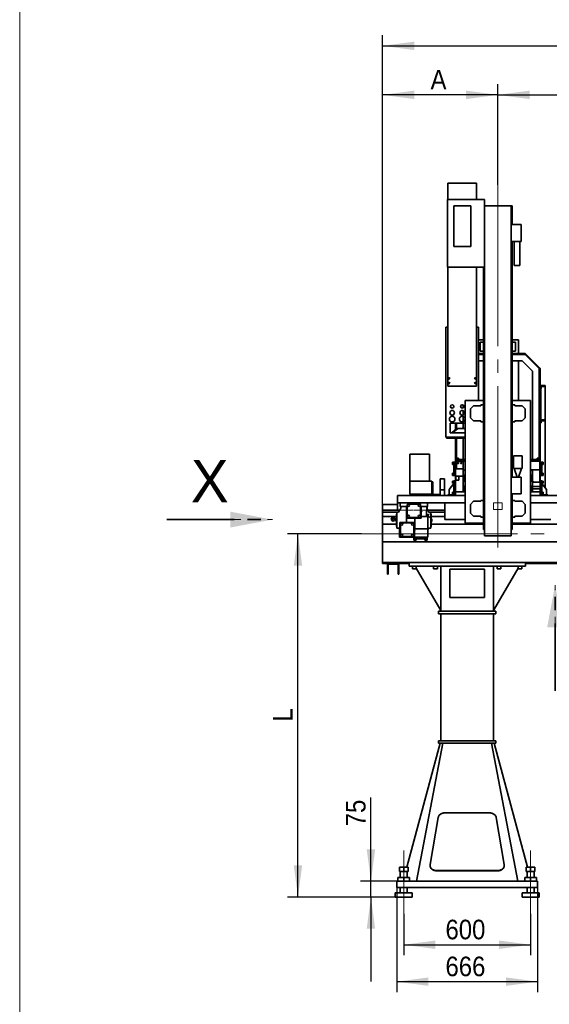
# Model space of a CAD drawing. Header units: millimetres. Extents: x 10 to 400, y 0 to 272.
# Tile 3 of 20: x 10 to 60, y 105 to 198. Entities that reach past the tile are written whole.
import ezdxf

# ---------------------------------------------------------------- set-up
doc = ezdxf.new("R2010")
doc.units = ezdxf.units.MM
for name, pattern in [('SLD-Durchgehend', [0]), ('SLD-Gestrichelt', [1.905, 1.27, -0.635]), ('SLD-Phantom', [12.7, 6.35, -1.27, 1.27, -1.27, 1.27, -1.27]), ('SLD-Punktstrich', [19.05, 15.24, -1.27, 1.27, -1.27])]:
    doc.linetypes.add(name, pattern=pattern)
doc.layers.add('KOPF', color=7, linetype='SLD-Durchgehend')
doc.styles.add('SLDTEXTSTYLE2', font='Gill Sans MT Pro Medium')
doc.styles.add('SLDTEXTSTYLE3', font='GOTHIC.TTF', dxfattribs={"width": 0.913})
doc.dimstyles.new('SLDDIMSTYLE0', dxfattribs={"dimtxt": 1.852083, "dimasz": 3, "dimexe": 0, "dimexo": 0.0625, "dimgap": 0.463021, "dimtad": 1, "dimlfac": 50, "dimrnd": 1e-09, "dimzin": 12, "dimdsep": 46, "dimtxsty": 'SLDTEXTSTYLE3', "dimsah": 1, "dimcen": 0.09, "dimadec": 0, "dimazin": 3, "dimtfac": 1, "dimtofl": 0, "dimtmove": 0, "dimatfit": 3, "dimfxl": 1, "dimfrac": 2, "dimtolj": 1, "dimtzin": 12, "dimarcsym": 0})
doc.dimstyles.new('SLDDIMSTYLE1', dxfattribs={"dimtxt": 1.852083, "dimasz": 3, "dimexe": 0, "dimexo": 0.0625, "dimgap": 0.463021, "dimtad": 1, "dimlfac": 50, "dimrnd": 1e-09, "dimzin": 12, "dimdsep": 46, "dimtxsty": 'SLDTEXTSTYLE3', "dimsah": 1, "dimcen": 0.09, "dimadec": 0, "dimazin": 3, "dimtfac": 1, "dimtmove": 0, "dimatfit": 0, "dimfxl": 1, "dimfrac": 2, "dimtolj": 1, "dimtzin": 12, "dimarcsym": 0})

# ---------------------------------------------------------------- blocks, each defined once
blk = doc.blocks.new('_D')
at = {"layer": 'KOPF', "color": 7}
for p, q in [((44.313, 152.083), (44.313, 196.445)), ((146.313, 152.083), (146.313, 196.445)), ((44.313, 195.445), (146.313, 195.445))]:
    blk.add_line(p, q, dxfattribs=at)
for points in [[(44.313, 195.445), (47.313, 195.045), (47.313, 195.845)], [(146.313, 195.445), (143.313, 195.845), (143.313, 195.045)]]:
    blk.add_solid(points, dxfattribs=at)
at = {"layer": 'KOPF', "color": 7, "insert": (84.296, 197.811), "char_height": 1.85208, "attachment_point": 1, "style": 'SLDTEXTSTYLE3'}
blk.add_mtext('Lx = A + sx + ax + B', dxfattribs=at)
blk = doc.blocks.new('_D_1')
at = {"layer": 'KOPF', "color": 7}
for p, q in [((45.653, 115.865), (45.653, 105.965)), ((58.973, 115.865), (58.973, 105.965)), ((45.653, 106.965), (58.973, 106.965))]:
    blk.add_line(p, q, dxfattribs=at)
for points in [[(45.653, 106.965), (48.653, 106.565), (48.653, 107.365)], [(58.973, 106.965), (55.973, 107.365), (55.973, 106.565)]]:
    blk.add_solid(points, dxfattribs=at)
at = {"layer": 'KOPF', "color": 7, "insert": (50.26, 109.331), "char_height": 1.8521, "attachment_point": 1, "style": 'SLDTEXTSTYLE3'}
blk.add_mtext('666', dxfattribs=at)
blk = doc.blocks.new('_D_2')
at = {"layer": 'KOPF', "color": 7}
for p, q in [((46.313, 113.365), (46.313, 109.455)), ((58.313, 113.365), (58.313, 109.455)), ((46.313, 110.455), (58.313, 110.455))]:
    blk.add_line(p, q, dxfattribs=at)
for points in [[(46.313, 110.455), (49.313, 110.055), (49.313, 110.855)], [(58.313, 110.455), (55.313, 110.855), (55.313, 110.055)]]:
    blk.add_solid(points, dxfattribs=at)
at = {"layer": 'KOPF', "color": 7, "insert": (50.26, 112.821), "char_height": 1.8521, "attachment_point": 1, "style": 'SLDTEXTSTYLE3'}
blk.add_mtext('600', dxfattribs=at)
blk = doc.blocks.new('_D_3')
at = {"layer": 'KOPF'}
for p, q in [((42.313, 149.294), (35.313, 149.294)), ((36.313, 114.965), (36.313, 149.294)), ((45.513, 114.965), (35.313, 114.965))]:
    blk.add_line(p, q, dxfattribs=at)
for points in [[(36.313, 149.294), (35.913, 146.294), (36.713, 146.294)], [(36.313, 114.965), (36.713, 117.965), (35.913, 117.965)]]:
    blk.add_solid(points, dxfattribs=at)
at = {"layer": 'KOPF', "insert": (33.947, 131.558), "char_height": 1.852, "attachment_point": 1, "rotation": 90, "style": 'SLDTEXTSTYLE3'}
blk.add_mtext('L', dxfattribs=at)
blk = doc.blocks.new('_D_4')
at = {"layer": 'KOPF'}
for p, q in [((43.213, 116.465), (43.213, 124.391)), ((45.653, 116.465), (42.213, 116.465)), ((43.213, 114.965), (43.213, 116.465)), ((45.513, 114.965), (42.213, 114.965)), ((43.213, 114.965), (43.213, 106.965))]:
    blk.add_line(p, q, dxfattribs=at)
for points in [[(43.213, 116.465), (43.613, 119.465), (42.813, 119.465)], [(43.213, 114.965), (42.813, 111.965), (43.613, 111.965)]]:
    blk.add_solid(points, dxfattribs=at)
at = {"layer": 'KOPF', "insert": (40.847, 121.654), "char_height": 1.8521, "attachment_point": 1, "rotation": 90, "style": 'SLDTEXTSTYLE3'}
blk.add_mtext('75', dxfattribs=at)
blk = doc.blocks.new('_D_5')
at = {"layer": 'KOPF'}
for p, q in [((44.313, 152.083), (44.313, 191.81)), ((55.213, 182.305), (55.213, 191.81)), ((55.213, 190.81), (44.313, 190.81))]:
    blk.add_line(p, q, dxfattribs=at)
for points in [[(44.313, 190.81), (47.313, 190.41), (47.313, 191.21)], [(55.213, 190.81), (52.213, 191.21), (52.213, 190.41)]]:
    blk.add_solid(points, dxfattribs=at)
at = {"layer": 'KOPF', "insert": (48.849, 193.176), "char_height": 1.852, "attachment_point": 1, "style": 'SLDTEXTSTYLE3'}
blk.add_mtext('A', dxfattribs=at)
blk = doc.blocks.new('_D_6')
at = {"layer": 'KOPF'}
for p, q in [((55.213, 182.305), (55.213, 191.81)), ((135.953, 164.305), (135.953, 191.81)), ((55.213, 190.81), (135.953, 190.81))]:
    blk.add_line(p, q, dxfattribs=at)
for points in [[(55.213, 190.81), (58.213, 190.41), (58.213, 191.21)], [(135.953, 190.81), (132.953, 191.21), (132.953, 190.41)]]:
    blk.add_solid(points, dxfattribs=at)
at = {"layer": 'KOPF', "insert": (78.902, 193.176), "char_height": 1.85208, "attachment_point": 1, "style": 'SLDTEXTSTYLE3'}
blk.add_mtext('Hub, course, stroke = sx + ax', dxfattribs=at)
blk = doc.blocks.new('SW_PROJECTIONARROW_0')
at = {"color": 0, "linetype": 'SLD-Gestrichelt', "lineweight": 18}
blk.add_line((23.914, 150.652), (33.914, 150.652), dxfattribs=at)
blk.add_line((23.914, 150.652), (33.914, 150.652), dxfattribs=at)
at = {"color": 0, "linetype": 'SLD-Phantom', "lineweight": 35}
blk.add_line((23.914, 150.652), (33.914, 150.652), dxfattribs=at)
at = {"color": 0, "linetype": 'SLD-Durchgehend', "lineweight": 35}
blk.add_solid([(33.914, 150.652), (29.914, 151.402), (29.914, 149.902)], dxfattribs=at)
blk.add_solid([(33.914, 150.652), (29.914, 151.402), (29.914, 149.902)], dxfattribs=at)
at = {"color": 0, "linetype": 'SLD-Durchgehend', "lineweight": 35, "insert": (26.189, 156.298), "char_height": 4, "attachment_point": 1, "style": 'SLDTEXTSTYLE2'}
blk.add_mtext('X', dxfattribs=at)
blk.add_mtext('X', dxfattribs=at)
blk = doc.blocks.new('SW_PROJECTIONARROW_2')
at = {"color": 0, "linetype": 'SLD-Gestrichelt', "lineweight": 18}
blk.add_line((60.627, 134.464), (60.627, 144.464), dxfattribs=at)
blk.add_line((60.627, 134.464), (60.627, 144.464), dxfattribs=at)
at = {"color": 0, "linetype": 'SLD-Phantom', "lineweight": 35}
blk.add_line((60.627, 134.464), (60.627, 144.464), dxfattribs=at)
at = {"color": 0, "linetype": 'SLD-Durchgehend', "lineweight": 35}
blk.add_solid([(60.627, 144.464), (59.877, 140.464), (61.377, 140.464)], dxfattribs=at)
blk.add_solid([(60.627, 144.464), (59.877, 140.464), (61.377, 140.464)], dxfattribs=at)
at = {"color": 0, "linetype": 'SLD-Durchgehend', "lineweight": 35, "insert": (66.093, 139.464), "char_height": 4, "attachment_point": 1, "style": 'SLDTEXTSTYLE2'}
blk.add_mtext('A', dxfattribs=at)
blk.add_mtext('A', dxfattribs=at)

msp = doc.modelspace()

# ---------------------------------------------------------------- linework, layer by layer
at = {"color": 7, "linetype": 'SLD-Durchgehend', "lineweight": 35}
for p, q in [((53.20267, 182.44542), (50.48267, 182.44542)), ((50.48267, 180.90522), (50.48267, 182.44542)), ((53.20267, 180.90522), (53.20267, 182.44542)), ((53.96267, 180.90522), (50.44267, 180.90522)), ((50.44267, 180.90522), (50.44267, 174.50522)), ((53.96267, 180.90522), (53.96267, 174.50522)), ((52.64267, 180.30522), (51.04267, 180.30522)), ((51.04267, 180.30522), (51.04267, 176.46522)), ((52.64267, 176.46522), (52.64267, 180.30522)), ((53.96267, 180.30502), (54.16267, 180.30502)), ((54.16267, 180.30502), (56.26267, 180.30502)), ((56.26267, 180.30502), (56.46267, 180.30502)), ((56.46267, 180.30502), (56.46267, 149.10502)), ((56.46267, 180.30482), (56.57267, 180.30482)), ((56.57267, 178.55502), (56.57267, 180.30482)), ((57.42267, 178.55502), (56.46267, 178.55502)), ((57.42267, 178.55502), (57.42267, 176.95502)), ((57.42267, 176.95502), (56.46267, 176.95502)), ((56.57267, 161.48902), (56.57267, 176.95502)), ((56.74267, 176.95502), (56.74267, 174.67502)), ((57.30267, 174.67502), (57.30267, 176.95502)), ((51.04267, 176.46522), (52.64267, 176.46522)), ((53.96267, 174.50522), (50.44267, 174.50522)), ((50.48267, 174.50522), (50.48267, 163.25502)), ((53.20267, 174.50522), (53.20267, 163.25502)), ((53.85267, 161.48902), (53.85267, 174.50522)), ((53.96267, 174.50522), (53.96267, 149.10502)), ((57.30267, 174.67502), (56.74267, 174.67502)), ((50.29267, 168.85502), (50.48267, 168.85502)), ((50.29267, 158.45502), (50.29267, 168.85502)), ((53.20267, 168.85502), (53.39267, 168.85502)), ((53.39267, 161.89902), (53.39267, 168.85502)), ((53.85267, 167.63542), (53.39267, 167.63542)), ((53.85267, 167.63502), (53.39267, 167.63502)), ((57.17267, 167.63542), (56.57267, 167.63542)), ((57.17267, 167.63502), (56.57267, 167.63502)), ((57.17267, 167.63502), (57.17267, 167.63542)), ((57.17267, 166.35502), (57.17267, 167.63502)), ((53.85267, 167.41502), (53.53267, 167.41502)), ((53.53267, 167.41502), (53.53267, 166.57502)), ((56.89267, 167.41502), (56.57267, 167.41502)), ((56.89267, 166.57502), (56.89267, 167.41502)), ((53.85267, 166.35502), (53.39267, 166.35502)), ((53.85267, 166.27502), (53.39267, 166.27502)), ((53.85267, 166.57542), (53.53267, 166.57542)), ((53.53267, 166.57502), (53.85267, 166.57502)), ((56.89267, 166.57542), (56.57267, 166.57542)), ((56.57267, 166.57502), (56.89267, 166.57502)), ((57.74969, 166.35502), (56.57267, 166.35502)), ((57.74969, 166.27502), (56.57267, 166.27502)), ((57.79812, 166.34741), (57.7736, 166.27126)), ((57.78518, 166.26648), (57.7736, 166.27126)), ((57.782, 166.27502), (57.80484, 166.25217)), ((57.82157, 166.33772), (57.78518, 166.26648)), ((57.80484, 166.25217), (57.78518, 166.26648)), ((57.82157, 166.33772), (57.79812, 166.34741)), ((57.86141, 166.30874), (57.80484, 166.25217)), ((59.09982, 164.95719), (57.80484, 166.25217)), ((57.86141, 166.30874), (57.82157, 166.33772)), ((59.15639, 165.01376), (57.86141, 166.30874)), ((53.85267, 165.65502), (53.39267, 165.65502)), ((57.52518, 165.65502), (56.57267, 165.65502)), ((57.17267, 165.65502), (57.17267, 161.89902)), ((58.50267, 164.67754), (57.52518, 165.65502)), ((59.15639, 165.01376), (59.09982, 164.95719)), ((59.11582, 164.934), (59.09982, 164.95719)), ((59.18879, 164.96678), (59.11582, 164.934)), ((59.11757, 164.92978), (59.11582, 164.934)), ((59.19233, 164.95824), (59.11757, 164.92978)), ((59.12267, 164.90204), (59.11757, 164.92978)), ((59.12267, 164.93435), (59.12267, 164.90204)), ((59.12267, 157.49591), (59.12267, 164.90204)), ((59.20267, 164.90204), (59.12267, 164.90204)), ((59.18879, 164.96678), (59.15639, 165.01376)), ((59.19233, 164.95824), (59.18879, 164.96678)), ((59.20267, 164.90204), (59.19233, 164.95824)), ((59.20267, 157.49591), (59.20267, 164.90204)), ((58.50267, 156.32502), (58.50267, 164.67754)), ((50.48267, 163.25502), (53.20267, 163.25502)), ((59.28267, 163.33891), (59.20267, 163.33891)), ((59.28267, 163.33891), (59.28267, 160.16629)), ((59.69267, 163.32686), (59.28267, 163.32686)), ((59.69267, 163.24754), (59.28267, 163.24754)), ((59.28267, 163.15617), (59.29267, 163.15617)), ((59.29267, 163.13107), (59.28267, 163.13107)), ((59.29267, 163.05175), (59.28267, 163.05175)), ((59.29267, 163.15617), (59.29267, 163.05175)), ((59.69267, 163.24754), (59.69267, 163.32686)), ((59.69267, 163.24754), (59.69267, 162.68224)), ((59.69267, 162.68224), (59.69267, 162.6251)), ((59.69267, 162.6251), (59.69267, 160.07492)), ((51.92267, 161.49474), (51.92267, 161.2153)), ((52.11267, 161.89902), (52.11267, 150.29902)), ((53.85267, 161.89902), (52.11267, 161.89902)), ((52.92267, 161.40902), (52.62667, 161.11302)), ((52.62667, 161.11302), (52.62667, 160.28502)), ((53.59667, 161.40902), (52.92267, 161.40902)), ((53.59667, 161.48902), (53.59667, 161.40902)), ((53.85667, 161.48902), (53.59667, 161.48902)), ((53.85667, 159.90902), (53.85667, 161.48902)), ((53.85667, 161.48902), (53.96267, 161.48902)), ((56.46267, 161.48902), (56.56867, 161.48902)), ((56.56867, 159.90902), (56.56867, 161.48902)), ((56.82867, 161.48902), (56.56867, 161.48902)), ((58.31267, 161.89902), (56.57267, 161.89902)), ((56.82867, 161.40902), (56.82867, 161.48902)), ((57.50267, 161.40902), (56.82867, 161.40902)), ((57.79867, 161.11302), (57.50267, 161.40902)), ((57.79867, 160.28502), (57.79867, 161.11302)), ((58.31267, 150.29902), (58.31267, 161.89902)), ((51.92267, 160.96103), (51.92267, 160.54901)), ((51.92267, 160.40766), (51.92267, 159.90238)), ((52.62667, 160.28502), (52.92267, 159.98902)), ((57.50267, 159.98902), (57.79867, 160.28502)), ((59.28267, 160.16629), (59.20267, 160.16629)), ((59.28267, 160.16629), (59.28267, 160.07492)), ((52.11267, 159.75502), (50.69267, 159.75502)), ((50.69267, 159.75502), (50.69267, 158.85502)), ((50.85742, 158.85502), (51.34732, 159.25502)), ((50.92813, 158.85502), (51.41803, 159.25502)), ((51.22267, 159.75502), (51.22267, 159.15324)), ((51.30267, 159.75502), (51.30267, 159.21856)), ((51.34732, 159.25502), (51.41803, 159.25502)), ((51.41803, 159.25502), (52.11267, 159.25502)), ((51.92267, 159.75502), (51.92267, 159.25502)), ((52.92267, 159.98902), (53.59667, 159.98902)), ((53.59667, 159.98902), (53.59667, 159.90902)), ((53.59667, 159.90902), (53.85667, 159.90902)), ((53.85267, 152.46902), (53.85267, 159.90902)), ((53.96267, 159.90902), (53.85667, 159.90902)), ((56.56867, 159.90902), (56.46267, 159.90902)), ((56.56867, 159.90902), (56.82867, 159.90902)), ((56.57267, 154.67502), (56.57267, 159.90902)), ((56.82867, 159.98902), (57.50267, 159.98902)), ((56.82867, 159.90902), (56.82867, 159.98902)), ((59.69267, 160.07492), (59.20267, 160.07492)), ((59.69267, 159.9956), (59.20267, 159.9956)), ((59.29267, 159.90423), (59.20267, 159.90423)), ((59.20267, 159.85252), (59.28267, 159.85252)), ((59.20267, 159.79981), (59.29267, 159.79981)), ((59.28267, 159.90423), (59.28267, 159.85252)), ((59.28267, 159.87913), (59.29267, 159.87913)), ((59.29267, 159.79981), (59.29267, 159.90423)), ((59.69267, 159.9956), (59.69267, 160.07492)), ((59.69267, 159.71637), (59.69267, 159.9956)), ((59.69267, 159.65922), (59.69267, 159.71637)), ((59.69267, 157.56441), (59.69267, 159.65922)), ((50.29267, 158.45502), (52.11267, 158.45502)), ((50.34267, 158.35502), (50.34267, 158.45502)), ((50.34267, 158.35502), (52.11267, 158.35502)), ((50.69267, 158.85502), (52.11267, 158.85502)), ((51.22267, 158.35502), (51.22267, 157.49591)), ((51.30267, 158.35502), (51.30267, 157.49591)), ((51.92267, 158.35502), (51.92267, 156.32502)), ((51.30267, 157.49591), (51.22267, 157.49591)), ((51.22267, 156.14502), (51.22267, 157.49591)), ((51.30267, 156.32502), (51.30267, 157.49591)), ((59.20267, 157.49591), (59.12267, 157.49591)), ((59.12267, 157.49591), (59.12267, 156.32502)), ((59.20267, 157.49591), (59.20267, 156.14502)), ((59.69267, 157.54422), (59.69267, 157.56441)), ((59.69267, 153.64061), (59.69267, 157.54422)), ((46.89867, 156.82502), (46.89867, 154.27502)), ((46.89867, 156.82502), (47.81867, 156.82502)), ((47.81867, 156.82502), (48.73867, 156.82502)), ((48.73867, 154.27502), (48.73867, 156.82502)), ((51.30467, 156.44502), (51.30467, 156.32502)), ((51.30467, 156.44502), (51.50467, 156.44502)), ((51.50467, 156.32502), (51.50467, 156.44502)), ((56.70267, 156.67502), (56.70267, 155.47502)), ((57.50267, 156.67502), (56.70267, 156.67502)), ((57.50267, 155.47502), (57.50267, 156.67502)), ((58.92067, 156.44502), (58.92067, 156.32502)), ((58.92067, 156.44502), (59.12067, 156.44502)), ((59.12067, 156.32502), (59.12067, 156.44502)), ((51.05467, 156.07502), (50.93467, 156.07502)), ((50.93467, 155.87502), (50.93467, 156.07502)), ((50.93467, 155.87502), (51.05467, 155.87502)), ((51.05467, 156.09502), (51.21467, 156.09502)), ((51.05467, 155.99502), (51.05467, 156.09502)), ((51.05467, 154.91502), (51.05467, 155.99502)), ((51.21467, 156.14502), (51.21467, 154.76502)), ((51.21467, 156.14502), (51.31467, 156.14502)), ((51.24467, 156.14502), (51.24467, 156.16502)), ((51.92467, 156.16502), (51.24467, 156.16502)), ((51.28467, 156.32502), (51.28467, 156.16502)), ((51.28467, 156.32502), (51.38467, 156.32502)), ((51.92467, 156.14502), (51.31467, 156.14502)), ((51.31467, 156.14502), (51.31467, 155.45502)), ((51.38467, 156.32502), (52.11267, 156.32502)), ((52.11267, 156.17502), (51.92467, 156.17502)), ((51.92467, 156.17502), (51.92467, 156.14502)), ((51.92467, 155.45502), (51.92467, 156.14502)), ((56.70267, 155.47502), (57.50267, 155.47502)), ((56.75267, 155.47502), (57.04384, 154.67502)), ((57.16149, 154.67502), (57.45267, 155.47502)), ((58.31267, 156.32502), (59.04067, 156.32502)), ((59.18067, 156.16502), (58.31267, 156.16502)), ((59.04067, 156.32502), (59.14067, 156.32502)), ((59.14067, 156.32502), (59.14067, 156.16502)), ((59.18067, 155.36502), (59.18067, 156.16502)), ((59.21067, 156.14502), (59.18067, 156.14502)), ((59.21067, 155.55589), (59.18067, 155.55589)), ((59.21067, 155.55589), (59.21067, 156.14502)), ((59.37067, 156.09502), (59.21067, 156.09502)), ((59.21067, 155.35415), (59.21067, 155.55589)), ((59.37067, 156.09502), (59.37067, 155.99502)), ((59.49067, 156.07502), (59.37067, 156.07502)), ((59.37067, 155.99502), (59.37067, 154.91502)), ((59.37067, 155.87502), (59.49067, 155.87502)), ((59.49067, 156.07502), (59.49067, 155.97502)), ((59.49067, 155.97502), (59.49067, 155.87502)), ((51.05467, 155.03502), (50.93467, 155.03502)), ((50.93467, 154.83502), (50.93467, 155.03502)), ((50.93467, 154.83502), (51.05467, 154.83502)), ((51.05467, 154.81502), (51.05467, 154.91502)), ((51.05467, 154.81502), (51.21467, 154.81502)), ((51.21467, 154.76502), (51.92467, 154.76502)), ((51.22267, 154.36502), (51.22267, 154.76502)), ((51.24467, 154.76502), (51.24467, 154.36502)), ((51.31467, 155.45502), (51.92467, 155.45502)), ((51.52467, 154.76502), (51.52467, 154.36502)), ((51.92467, 155.45502), (51.92467, 155.31921)), ((51.92467, 155.31921), (51.92467, 153.81083)), ((52.11267, 155.31265), (51.92467, 155.31921)), ((57.42267, 154.67502), (56.46267, 154.67502)), ((57.42267, 154.67502), (57.42267, 153.07502)), ((58.50067, 155.36502), (58.31267, 155.36502)), ((58.50067, 155.31921), (58.31267, 155.31265)), ((58.50067, 155.31921), (58.50067, 155.36502)), ((59.18067, 155.36502), (58.50067, 155.36502)), ((58.50067, 154.2873), (58.50067, 155.31921)), ((59.18067, 154.36502), (59.18067, 155.36502)), ((59.21067, 155.35415), (59.18067, 155.35415)), ((59.21067, 154.76502), (59.18067, 154.76502)), ((59.20267, 154.76502), (59.20267, 154.36502)), ((59.21067, 154.76502), (59.21067, 155.35415)), ((59.37067, 154.81502), (59.21067, 154.81502)), ((59.49067, 155.03502), (59.37067, 155.03502)), ((59.37067, 154.91502), (59.37067, 154.81502)), ((59.37067, 154.83502), (59.49067, 154.83502)), ((59.49067, 155.03502), (59.49067, 154.93502)), ((59.49067, 154.93502), (59.49067, 154.83502)), ((46.87467, 154.27502), (46.87467, 153.04902)), ((46.87467, 154.27502), (48.97467, 154.27502)), ((48.97467, 154.27502), (48.97467, 154.21502)), ((48.97467, 154.21502), (49.07467, 154.21502)), ((48.97467, 154.21502), (48.97467, 152.91502)), ((49.07467, 154.21502), (49.07467, 153.01502)), ((49.75667, 154.49502), (50.15667, 154.49502)), ((49.75667, 153.45579), (49.75667, 154.49502)), ((50.15667, 154.49502), (50.15667, 153.45579)), ((50.62267, 153.49502), (51.05467, 154.06678)), ((51.05467, 154.29502), (50.93467, 154.29502)), ((50.93467, 154.09502), (50.93467, 154.29502)), ((50.93467, 154.09502), (51.05467, 154.09502)), ((51.05467, 154.21502), (51.05467, 154.31502)), ((51.05467, 154.31502), (51.21467, 154.31502)), ((51.05467, 153.13502), (51.05467, 154.21502)), ((51.21467, 154.36502), (51.52467, 154.36502)), ((51.21467, 154.36502), (51.21467, 153.27502)), ((51.92467, 153.81083), (52.11267, 153.81739)), ((51.92467, 153.81083), (51.92467, 153.54502)), ((52.08467, 153.81642), (52.08467, 153.54502)), ((58.31267, 153.81739), (58.48067, 153.81153)), ((58.34067, 153.54502), (58.34067, 153.81642)), ((58.48067, 154.2873), (58.50067, 154.2873)), ((58.48067, 153.81153), (58.48067, 154.2873)), ((58.48067, 153.81153), (58.48067, 153.54502)), ((58.50067, 154.20991), (58.50067, 154.2873)), ((58.50067, 154.20959), (58.50067, 154.20991)), ((58.63722, 154.20502), (58.50067, 154.20502)), ((58.50067, 154.06502), (58.50067, 154.20502)), ((58.50067, 153.61502), (58.50067, 154.06502)), ((59.21067, 153.77589), (58.50067, 153.77589)), ((58.50067, 153.49404), (58.50067, 153.61502)), ((59.17802, 154.20502), (58.63722, 154.20502)), ((59.17802, 154.36502), (59.17802, 154.20502)), ((59.21067, 154.36502), (59.17802, 154.36502)), ((59.21067, 153.77589), (59.21067, 154.36502)), ((59.37067, 154.31502), (59.21067, 154.31502)), ((59.21067, 153.57415), (59.21067, 153.77589)), ((59.37067, 154.31502), (59.37067, 154.21502)), ((59.49067, 154.29502), (59.37067, 154.29502)), ((59.37067, 154.21502), (59.37067, 153.13502)), ((59.37067, 154.09502), (59.49067, 154.09502)), ((59.37067, 154.06678), (59.80267, 153.49502)), ((59.49067, 154.29502), (59.49067, 154.19502)), ((59.49067, 154.19502), (59.49067, 154.09502)), ((45.71267, 152.23502), (45.71267, 152.91502)), ((45.71267, 152.91502), (52.11267, 152.91502)), ((46.87467, 153.04902), (48.97467, 153.04902)), ((49.07467, 153.01502), (49.66267, 153.01502)), ((49.66267, 153.01502), (49.66267, 152.91502)), ((49.75667, 153.45579), (49.75667, 152.91502)), ((50.15667, 153.45579), (49.75667, 153.45579)), ((50.15667, 153.45579), (50.15667, 152.91502)), ((50.48267, 152.99502), (51.14467, 152.99502)), ((50.48267, 152.99502), (50.48267, 152.91502)), ((50.62267, 152.99502), (50.62267, 153.49502)), ((51.05467, 153.25502), (50.93467, 153.25502)), ((50.93467, 153.05502), (50.93467, 153.25502)), ((50.93467, 153.05502), (51.05467, 153.05502)), ((51.05467, 153.03502), (51.05467, 153.13502)), ((51.05467, 153.03502), (51.21467, 153.03502)), ((51.21467, 153.27502), (51.21467, 152.91502)), ((51.21467, 153.27502), (52.11267, 153.27502)), ((51.92467, 153.54502), (51.92467, 153.29502)), ((51.92467, 153.29502), (51.92467, 153.27502)), ((52.08467, 153.54502), (52.08467, 153.29502)), ((52.08467, 153.29502), (52.08467, 153.27502)), ((57.42267, 153.07502), (56.46267, 153.07502)), ((56.57267, 152.46902), (56.57267, 153.07502)), ((59.21067, 153.27502), (58.31267, 153.27502)), ((58.31267, 152.91502), (64.71267, 152.91502)), ((58.34067, 153.29502), (58.34067, 153.54502)), ((58.34067, 153.27502), (58.34067, 153.29502)), ((58.48067, 153.54502), (58.48067, 153.49404)), ((58.48067, 153.49404), (58.50067, 153.49404)), ((59.21067, 153.57415), (58.50067, 153.57415)), ((58.50067, 153.29502), (58.50067, 153.49404)), ((58.50067, 153.27502), (58.50067, 153.29502)), ((59.21067, 153.27502), (59.21067, 153.57415)), ((59.21067, 152.91502), (59.21067, 153.27502)), ((59.37067, 153.03502), (59.21067, 153.03502)), ((59.28067, 152.99502), (59.94267, 152.99502)), ((59.49067, 153.25502), (59.37067, 153.25502)), ((59.37067, 153.13502), (59.37067, 153.03502)), ((59.37067, 153.05502), (59.49067, 153.05502)), ((59.49067, 153.25502), (59.49067, 153.15502)), ((59.49067, 153.15502), (59.49067, 153.05502)), ((59.80267, 153.49502), (59.80267, 152.99502)), ((59.94267, 152.91502), (59.94267, 152.99502)), ((44.31267, 152.08302), (44.31267, 151.53502)), ((45.73267, 152.08302), (44.31267, 152.08302)), ((45.71267, 152.23502), (52.11267, 152.23502)), ((45.73267, 152.23502), (45.73267, 151.53502)), ((45.97267, 151.87502), (45.97267, 152.23502)), ((46.58267, 151.87502), (45.97267, 151.87502)), ((46.05267, 151.85502), (46.05267, 151.87502)), ((46.58267, 150.78502), (46.58267, 151.87502)), ((46.63267, 152.01502), (46.63267, 150.93502)), ((47.81267, 152.11502), (46.73267, 152.11502)), ((47.91267, 150.93502), (47.91267, 152.01502)), ((48.57267, 151.87502), (47.96267, 151.87502)), ((47.96267, 151.87502), (47.96267, 151.57589)), ((48.49267, 151.87502), (48.49267, 151.85502)), ((48.53267, 151.87502), (48.53267, 151.65906)), ((48.57267, 152.23502), (48.57267, 151.87502)), ((50.21267, 152.23002), (48.57267, 152.23002)), ((49.41267, 152.23002), (49.41267, 152.23502)), ((50.21267, 150.65502), (50.21267, 152.23502)), ((52.92267, 152.38902), (52.62667, 152.09302)), ((52.62667, 152.09302), (52.62667, 151.26502)), ((53.59667, 152.38902), (52.92267, 152.38902)), ((53.59667, 152.46902), (53.59667, 152.38902)), ((53.85667, 152.46902), (53.59667, 152.46902)), ((53.85667, 150.88902), (53.85667, 152.46902)), ((53.85667, 152.46902), (53.96267, 152.46902)), ((56.46267, 152.46902), (56.56867, 152.46902)), ((56.56867, 150.88902), (56.56867, 152.46902)), ((56.82867, 152.46902), (56.56867, 152.46902)), ((56.82867, 152.38902), (56.82867, 152.46902)), ((57.50267, 152.38902), (56.82867, 152.38902)), ((57.79867, 152.09302), (57.50267, 152.38902)), ((57.79867, 151.26502), (57.79867, 152.09302)), ((58.31267, 152.23502), (64.71267, 152.23502)), ((45.73267, 151.53502), (44.31267, 151.53502)), ((44.31267, 151.53502), (44.31267, 151.33994)), ((45.83264, 151.33994), (44.31267, 151.33994)), ((44.31267, 150.95502), (44.31267, 151.33994)), ((44.31267, 150.95502), (44.31267, 150.21502)), ((45.64267, 150.95502), (44.31267, 150.95502)), ((45.67267, 151.16502), (45.64267, 151.16502)), ((45.64267, 151.16502), (45.64267, 150.00502)), ((45.67267, 149.83083), (45.67267, 151.33921)), ((45.83222, 151.33921), (45.67267, 151.33921)), ((45.73267, 151.53502), (45.94527, 151.53502)), ((45.83222, 151.33921), (45.98568, 151.60502)), ((46.73267, 150.83502), (47.81267, 150.83502)), ((47.96267, 151.37415), (47.96267, 150.78502)), ((47.96267, 150.94502), (48.56882, 150.94502)), ((48.47267, 151.53502), (48.47267, 151.08502)), ((48.71352, 151.33851), (48.55966, 151.60502)), ((48.58267, 149.78502), (48.58267, 150.94045)), ((48.58384, 150.94013), (48.87267, 150.86274)), ((48.59718, 151.54002), (50.21267, 151.54002)), ((50.21267, 151.53502), (48.60007, 151.53502)), ((50.21267, 151.33994), (48.7127, 151.33994)), ((48.71352, 151.33851), (48.87267, 151.33851)), ((48.87267, 151.33851), (48.87267, 150.86274)), ((48.90267, 151.16502), (48.87267, 151.16502)), ((48.87267, 150.86274), (48.87267, 149.83083)), ((48.90267, 151.16502), (48.90267, 150.00502)), ((50.21267, 150.95502), (48.90267, 150.95502)), ((52.62667, 151.26502), (52.92267, 150.96902)), ((52.92267, 150.96902), (53.59667, 150.96902)), ((53.59667, 150.96902), (53.59667, 150.88902)), ((53.59667, 150.88902), (53.85667, 150.88902)), ((53.85267, 149.70502), (53.85267, 150.88902)), ((53.96267, 150.88902), (53.85667, 150.88902)), ((56.56867, 150.88902), (56.46267, 150.88902)), ((56.56867, 150.88902), (56.82867, 150.88902)), ((56.57267, 149.70502), (56.57267, 150.88902)), ((56.82867, 150.96902), (57.50267, 150.96902)), ((56.82867, 150.88902), (56.82867, 150.96902)), ((57.50267, 150.96902), (57.79867, 151.26502)), ((44.31267, 148.53502), (44.31267, 150.21502)), ((45.64267, 150.21502), (44.31267, 150.21502)), ((45.64267, 150.74502), (45.58467, 150.70052)), ((45.58467, 150.70052), (45.58467, 150.46953)), ((45.58467, 150.46953), (45.64267, 150.42502)), ((45.64267, 150.00502), (45.67267, 150.00502)), ((45.95267, 149.00502), (45.95267, 150.38502)), ((45.95267, 150.38502), (47.33267, 150.38502)), ((46.00267, 150.23502), (46.00267, 149.15502)), ((47.18267, 150.33502), (46.10267, 150.33502)), ((47.96267, 150.78502), (46.58267, 150.78502)), ((46.58267, 150.38502), (46.58267, 150.78502)), ((47.28267, 149.15502), (47.28267, 150.23502)), ((47.33267, 150.38502), (47.33267, 149.79589)), ((47.35276, 149.78502), (47.35276, 150.78502)), ((48.87267, 150.00502), (48.90267, 150.00502)), ((48.96067, 150.70052), (48.90267, 150.74502)), ((48.90267, 150.42502), (48.96067, 150.46953)), ((53.85267, 150.21502), (48.90267, 150.21502)), ((48.96067, 150.70052), (48.96067, 150.46953)), ((52.11267, 150.65502), (50.21267, 150.65502)), ((52.11267, 150.29902), (53.85267, 150.29902)), ((56.57267, 150.29902), (58.31267, 150.29902)), ((61.52267, 150.21502), (56.57267, 150.21502)), ((60.21267, 150.65502), (58.31267, 150.65502)), ((45.93559, 149.83083), (45.67267, 149.83083)), ((45.91267, 149.00502), (45.91267, 149.69502)), ((45.91267, 149.69502), (45.95267, 149.69502)), ((45.91267, 149.00502), (45.95267, 149.00502)), ((47.33267, 149.00502), (45.95267, 149.00502)), ((46.10267, 149.05502), (47.18267, 149.05502)), ((47.18267, 149.00502), (47.18267, 148.98502)), ((47.18267, 148.98502), (48.60267, 148.98502)), ((47.26267, 148.82502), (47.26267, 148.98502)), ((47.33267, 149.59415), (47.33267, 149.00502)), ((47.34704, 149.78502), (47.90267, 149.78502)), ((47.90267, 149.78502), (48.60267, 149.78502)), ((48.54267, 148.82502), (48.54267, 148.98502)), ((48.60267, 149.78502), (48.60267, 148.98502)), ((48.68267, 149.78502), (48.60267, 149.78502)), ((48.68267, 149.83083), (48.68267, 149.78502)), ((48.68267, 149.83083), (48.87267, 149.83083)), ((53.96267, 149.70502), (53.85267, 149.70502)), ((53.96267, 149.10502), (54.16267, 149.10502)), ((54.16267, 149.10502), (56.26267, 149.10502)), ((56.26267, 149.10502), (56.46267, 149.10502)), ((56.46267, 149.70502), (56.57267, 149.70502)), ((134.59267, 148.53502), (44.31267, 148.53502)), ((44.31267, 148.53502), (44.31267, 146.89502)), ((47.36267, 148.82502), (47.26267, 148.82502)), ((47.28267, 148.82502), (47.28267, 148.70502)), ((47.38267, 148.70502), (47.28267, 148.70502)), ((48.44267, 148.82502), (47.36267, 148.82502)), ((47.48267, 148.70502), (47.38267, 148.70502)), ((47.48267, 148.70502), (47.48267, 148.82502)), ((48.32267, 148.82502), (48.32267, 148.70502)), ((48.42267, 148.70502), (48.32267, 148.70502)), ((48.52267, 148.70502), (48.42267, 148.70502)), ((48.54267, 148.82502), (48.44267, 148.82502)), ((48.52267, 148.70502), (48.52267, 148.82502)), ((44.31267, 146.89502), (44.31267, 146.58502)), ((46.81267, 146.58502), (44.31267, 146.58502)), ((44.31267, 146.53502), (44.31267, 146.58502)), ((44.76267, 146.53502), (44.31267, 146.53502)), ((44.31267, 146.50502), (44.31267, 146.53502)), ((44.76267, 146.50502), (44.31267, 146.50502)), ((44.76267, 146.58502), (44.76267, 146.34702)), ((44.76267, 145.50502), (44.76267, 146.34702)), ((44.84267, 146.58502), (44.84267, 146.48442)), ((45.78267, 146.53502), (44.84267, 146.53502)), ((44.92067, 146.50502), (44.84267, 146.50502)), ((44.84267, 146.34702), (44.84267, 145.50502)), ((44.92067, 146.50502), (45.70467, 146.50502)), ((45.70467, 146.42502), (44.92067, 146.42502)), ((45.78267, 146.50502), (45.70467, 146.50502)), ((45.78267, 146.58502), (45.78267, 146.48442)), ((45.78267, 145.50502), (45.78267, 146.34702)), ((45.86267, 146.58502), (45.86267, 146.34702)), ((46.81267, 146.53502), (45.86267, 146.53502)), ((46.81267, 146.50502), (45.86267, 146.50502)), ((45.86267, 146.34702), (45.86267, 145.50502)), ((46.81267, 146.58502), (57.81267, 146.58502)), ((46.81267, 146.24502), (46.81267, 146.58502)), ((46.81267, 146.24502), (49.81267, 146.24502)), ((47.13267, 146.24502), (47.13267, 146.00502)), ((47.49267, 146.00502), (47.49267, 146.24502)), ((49.13267, 146.24502), (49.13267, 146.00502)), ((49.49267, 146.00502), (49.49267, 146.24502)), ((49.81267, 146.24502), (49.81267, 141.98502)), ((49.81267, 146.24502), (54.81267, 146.24502)), ((54.81267, 146.24502), (54.81267, 141.98502)), ((54.81267, 146.24502), (57.81267, 146.24502)), ((55.13267, 146.24502), (55.13267, 146.00502)), ((55.49267, 146.00502), (55.49267, 146.24502)), ((57.13267, 146.24502), (57.13267, 146.00502)), ((57.49267, 146.00502), (57.49267, 146.24502)), ((88.81267, 146.58502), (57.81267, 146.58502)), ((57.81267, 146.24502), (57.81267, 146.58502)), ((74.76267, 146.53502), (57.81267, 146.53502)), ((74.76267, 146.50502), (57.81267, 146.50502)), ((44.84267, 145.50502), (44.76267, 145.50502)), ((45.86267, 145.50502), (45.78267, 145.50502)), ((47.49267, 146.00502), (47.13267, 146.00502)), ((47.49267, 146.06338), (49.81267, 142.04502)), ((49.49267, 146.00502), (49.13267, 146.00502)), ((50.66267, 145.97502), (53.96267, 145.97502)), ((50.66267, 143.27502), (50.66267, 145.97502)), ((53.96267, 145.97502), (53.96267, 143.27502)), ((54.81267, 142.04502), (57.13267, 146.06338)), ((55.49267, 146.00502), (55.13267, 146.00502)), ((57.49267, 146.00502), (57.13267, 146.00502)), ((53.96267, 143.27502), (50.66267, 143.27502)), ((49.61267, 141.98502), (49.61267, 141.74502)), ((49.61267, 141.98502), (55.01267, 141.98502)), ((49.61267, 141.74502), (55.01267, 141.74502)), ((49.81267, 141.74502), (49.81267, 129.74502)), ((54.81267, 141.74502), (54.81267, 129.74502)), ((55.01267, 141.98502), (55.01267, 141.74502)), ((49.75267, 129.50502), (46.61233, 117.80502)), ((50.00267, 129.50502), (47.51267, 116.46502)), ((49.61267, 129.74502), (49.61267, 129.50502)), ((49.61267, 129.74502), (55.01267, 129.74502)), ((49.61267, 129.50502), (55.01267, 129.50502)), ((54.62267, 129.50502), (57.11267, 116.46502)), ((54.87267, 129.50502), (58.01301, 117.80502)), ((55.01267, 129.74502), (55.01267, 129.50502)), ((54.4579, 122.91717), (50.16743, 122.91717)), ((49.57327, 122.49361), (48.80873, 118.03249)), ((55.81661, 118.03249), (55.05207, 122.49361)), ((45.90267, 117.80502), (45.90267, 117.36502)), ((45.90267, 117.80502), (46.31267, 117.80502)), ((45.90267, 117.36502), (46.31267, 117.36502)), ((45.97267, 117.36502), (45.97267, 116.82502)), ((46.31267, 117.80502), (46.31267, 117.36502)), ((46.31267, 117.80502), (46.72267, 117.80502)), ((46.31267, 117.36502), (46.72267, 117.36502)), ((46.65267, 116.82502), (46.65267, 117.36502)), ((46.72267, 117.80502), (46.72267, 117.36502)), ((48.80289, 117.96402), (48.80289, 117.94112)), ((49.40289, 117.47198), (55.22245, 117.47198)), ((49.40289, 117.44909), (55.22245, 117.44909)), ((55.82245, 117.94112), (55.82245, 117.96402)), ((57.90267, 117.80502), (57.90267, 117.36502)), ((57.90267, 117.80502), (58.31267, 117.80502)), ((57.90267, 117.36502), (58.31267, 117.36502)), ((57.97267, 117.36502), (57.97267, 116.82502)), ((58.31267, 117.80502), (58.31267, 117.36502)), ((58.31267, 117.80502), (58.72267, 117.80502)), ((58.31267, 117.36502), (58.72267, 117.36502)), ((58.65267, 116.82502), (58.65267, 117.36502)), ((58.72267, 117.80502), (58.72267, 117.36502)), ((45.65267, 116.46502), (58.97267, 116.46502)), ((45.65267, 116.46502), (45.65267, 115.86502)), ((45.76267, 116.82502), (45.76267, 116.46502)), ((45.76267, 116.82502), (46.31267, 116.82502)), ((46.31267, 116.82502), (46.31267, 116.46502)), ((46.31267, 116.82502), (46.86267, 116.82502)), ((46.86267, 116.82502), (46.86267, 116.46502)), ((57.76267, 116.82502), (57.76267, 116.46502)), ((57.76267, 116.82502), (58.31267, 116.82502)), ((58.31267, 116.82502), (58.31267, 116.46502)), ((58.31267, 116.82502), (58.86267, 116.82502)), ((58.86267, 116.82502), (58.86267, 116.46502)), ((58.97267, 116.46502), (58.97267, 115.86502)), ((45.65267, 115.86502), (58.97267, 115.86502)), ((45.97267, 115.86502), (45.97267, 115.36502)), ((46.65267, 115.36502), (46.65267, 115.86502)), ((57.97267, 115.86502), (57.97267, 115.36502)), ((58.65267, 115.36502), (58.65267, 115.86502)), ((45.51267, 115.36502), (45.51267, 114.96502)), ((47.11267, 115.36502), (45.51267, 115.36502)), ((45.51267, 114.96502), (46.31267, 114.96502)), ((46.31267, 114.96502), (47.11267, 114.96502)), ((47.11267, 114.96502), (47.11267, 115.36502)), ((57.51267, 115.36502), (57.51267, 114.96502)), ((59.11267, 115.36502), (57.51267, 115.36502)), ((57.51267, 114.96502), (58.31267, 114.96502)), ((58.31267, 114.96502), (59.11267, 114.96502)), ((59.11267, 114.96502), (59.11267, 115.36502))]:
    msp.add_line(p, q, dxfattribs=at)
at = {"color": 7, "linetype": 'SLD-Gestrichelt', "lineweight": 18}
for p, q in [((45.73267, 152.23502), (48.53267, 152.23502)), ((45.73267, 152.23502), (45.73267, 151.53502)), ((48.53267, 152.23502), (48.53267, 151.87502)), ((48.53267, 152.23502), (48.53267, 151.53502)), ((48.53267, 152.23002), (48.53267, 151.54002)), ((54.81267, 151.61502), (54.81267, 152.23502)), ((55.61267, 152.23502), (54.81267, 152.23502)), ((55.61267, 151.61502), (55.61267, 152.23502)), ((48.53267, 151.53502), (45.73267, 151.53502)), ((45.94527, 151.53502), (48.53267, 151.53502)), ((48.53267, 151.65906), (48.53267, 151.53502)), ((55.61267, 151.61502), (54.81267, 151.61502))]:
    msp.add_line(p, q, dxfattribs=at)
at = {"color": 7, "linetype": 'SLD-Durchgehend', "lineweight": 35, "flags": 128}
for points in [[(50.16743, 122.91717), (50.10151, 122.91419), (50.03639, 122.90529), (49.97285, 122.89058), (49.91167, 122.87023), (49.85359, 122.84449), (49.79931, 122.81367), (49.74948, 122.77815), (49.70471, 122.73836), (49.66555, 122.69477), (49.63246, 122.64792), (49.60585, 122.59838), (49.58604, 122.54673), (49.57327, 122.49361)], [(55.05207, 122.49361), (55.03929, 122.54673), (55.01948, 122.59838), (54.99287, 122.64792), (54.95979, 122.69477), (54.92062, 122.73836), (54.87586, 122.77815), (54.82603, 122.81367), (54.77175, 122.84449), (54.71366, 122.87023), (54.65248, 122.89058), (54.58895, 122.90529), (54.52383, 122.91419), (54.4579, 122.91717)], [(48.80289, 117.94112), (48.80523, 117.89767), (48.81514, 117.84219), (48.83269, 117.78799), (48.85764, 117.73578), (48.88967, 117.68624), (48.92837, 117.64001), (48.97323, 117.59769), (49.02367, 117.55982), (49.07904, 117.52692), (49.13861, 117.49939), (49.20162, 117.4776), (49.26724, 117.46183), (49.33462, 117.45229), (49.40289, 117.44909)], [(48.80873, 118.03249), (48.80309, 117.97661), (48.80523, 117.92056), (48.81514, 117.86508), (48.83269, 117.81088), (48.85764, 117.75867), (48.88967, 117.70913), (48.92837, 117.6629), (48.97323, 117.62058), (49.02367, 117.58272), (49.07904, 117.54981), (49.13861, 117.52228), (49.20162, 117.50049), (49.26724, 117.48472), (49.33462, 117.47518), (49.40289, 117.47198)], [(55.22245, 117.47198), (55.29072, 117.47518), (55.3581, 117.48472), (55.42372, 117.50049), (55.48672, 117.52228), (55.5463, 117.54981), (55.60166, 117.58272), (55.65211, 117.62058), (55.69697, 117.6629), (55.73567, 117.70913), (55.7677, 117.75867), (55.79265, 117.81088), (55.81019, 117.86508), (55.8201, 117.92056), (55.82225, 117.97661), (55.81661, 118.03249)], [(55.22245, 117.44909), (55.29072, 117.45229), (55.3581, 117.46183), (55.42372, 117.4776), (55.48672, 117.49939), (55.5463, 117.52692), (55.60166, 117.55982), (55.65211, 117.59769), (55.69697, 117.64001), (55.73567, 117.68624), (55.7677, 117.73578), (55.79265, 117.78799), (55.81019, 117.84219), (55.8201, 117.89767), (55.82245, 117.94112)]]:
    msp.add_lwpolyline(points, dxfattribs=at)
at = {"color": 7, "linetype": 'SLD-Durchgehend', "lineweight": 35}
for centre, radius in [((50.60267, 164.00502), 0.065), ((53.08267, 164.00502), 0.065), ((50.60267, 163.55502), 0.065), ((53.08267, 163.55502), 0.065), ((50.89267, 161.35502), 0.161), ((51.84267, 161.35502), 0.161), ((50.89267, 160.15502), 0.265), ((50.89267, 160.75502), 0.221), ((51.84267, 160.15502), 0.265), ((51.84267, 160.75502), 0.221), ((51.45467, 155.97502), 0.042), ((51.75467, 155.97502), 0.042), ((46.75267, 151.99502), 0.1), ((47.79267, 151.99502), 0.1), ((45.31267, 150.69502), 0.18), ((46.75267, 150.95502), 0.1), ((47.79267, 150.95502), 0.1), ((48.62267, 151.08502), 0.05), ((45.31267, 150.69502), 0.11), ((45.31267, 150.69502), 0.093), ((46.12267, 150.21502), 0.1), ((47.16267, 150.21502), 0.1), ((46.12267, 149.17502), 0.1), ((47.16267, 149.17502), 0.1)]:
    msp.add_circle(centre, radius, dxfattribs=at)
for centre, radius, start, end in [((57.74969, 166.19702), 0.158, 72.148265, 90), ((57.74969, 166.19702), 0.078, 72.148265, 90), ((52.60467, 154.56502), 0.61, 143.7609287, 216.2390713), ((52.60467, 154.56502), 0.58, 148.0246349, 211.9753651), ((52.24467, 154.56502), 0.16, 145.5884913, 180), ((52.24467, 154.56502), 0.16, 180, 214.4115087), ((57.82067, 154.56502), 0.61, 323.7609287, 36.2390713), ((57.82067, 154.56502), 0.58, 328.0246349, 31.9753651), ((58.18067, 154.56502), 0.16, 325.5884913, 34.4115087), ((51.14467, 153.07302), 0.078, 270, 330.8446346), ((51.14467, 153.07302), 0.158, 270, 296.2978771), ((59.28067, 153.07302), 0.158, 243.7021229, 270), ((59.28067, 153.07302), 0.078, 209.1553654, 270), ((45.55267, 151.85502), 0.5, 330, 0), ((46.73267, 152.01502), 0.1, 90, 180), ((47.81267, 152.01502), 0.1, 360, 90), ((48.99267, 151.85502), 0.5, 180, 203.456105), ((46.73267, 150.93502), 0.1, 180, 270), ((47.81267, 150.93502), 0.1, 270, 0), ((47.89767, 151.47502), 0.12, 302.7971683, 57.2028317), ((48.62267, 151.53502), 0.15, 126.2434632, 180), ((48.62267, 151.08502), 0.15, 180, 248.9605302), ((48.99267, 151.85502), 0.5, 203.456105, 210), ((48.62267, 151.08502), 0.15, 254.53399, 255), ((46.10267, 150.23502), 0.1, 90, 180), ((47.18267, 150.23502), 0.1, 0, 90), ((46.64267, 149.69502), 0.72, 169.1275367, 180), ((46.10267, 149.15502), 0.1, 180, 270), ((46.64267, 149.69502), 0.72, 253.4021579, 286.5978421), ((47.18267, 149.15502), 0.1, 270, 0), ((47.26767, 149.69502), 0.12, 302.7971683, 57.2028317), ((44.92067, 146.34702), 0.158, 90, 180), ((44.92067, 146.34702), 0.078, 90, 180), ((45.70467, 146.34702), 0.158, 0, 90), ((45.70467, 146.34702), 0.078, 0, 90)]:
    msp.add_arc(centre, radius, start, end, dxfattribs=at)
for points, knots in [([(58.63722, 154.20502), (58.61479, 154.20641), (58.56967, 154.20922), (58.52376, 154.20946), (58.50067, 154.20959)], [0, 0, 0, 0, 0.49703517, 1, 1, 1, 1]), ([(48.56882, 150.94502), (48.57283, 150.94363), (48.5809, 150.94082), (48.58208, 150.94058), (48.58267, 150.94045)], [0, 0, 0, 0, 0.49703635, 1, 1, 1, 1])]:
    msp.add_open_spline(points, degree=3, knots=knots, dxfattribs=at)
at = {"layer": 'KOPF', "lineweight": 18}
msp.add_line((10, 200), (10, 50), dxfattribs=at)
at = {"layer": 'KOPF', "linetype": 'SLD-Punktstrich', "lineweight": 18}
for p, q in [((55.21267, 182.30502), (55.21267, 147.10502)), ((152.31267, 149.29402), (42.31267, 149.29402))]:
    msp.add_line(p, q, dxfattribs=at)
at = {"layer": 'KOPF', "color": 7, "linetype": 'SLD-Punktstrich', "lineweight": 18}
for p, q in [((46.31267, 119.36502), (46.31267, 113.36502)), ((58.31267, 119.36502), (58.31267, 113.36502))]:
    msp.add_line(p, q, dxfattribs=at)

# ---------------------------------------------------------------- block references
at = {"color": 7, "linetype": 'SLD-Durchgehend', "lineweight": 35}
for name in ['SW_PROJECTIONARROW_0', 'SW_PROJECTIONARROW_2']:
    msp.add_blockref(name, (0, 0), dxfattribs=at)

# ---------------------------------------------------------------- dimensions: what is measured, and where the dimension line sits
at = {"layer": 'KOPF', "color": 7}
dim = msp.add_linear_dim(base=(146.31267, 195.44542), p1=(44.31267, 152.08302), p2=(146.31267, 152.08302), text='Lx = A + sx + ax + B', dimstyle='SLDDIMSTYLE0', dxfattribs=at)
dim.commit()
dim.dimension.update_dxf_attribs({"geometry": '_D', "text_midpoint": (95.31267, 195.44542), "dimtype": 160})
at = {"layer": 'KOPF'}
dim = msp.add_linear_dim(base=(44.31267, 190.8105), p1=(55.21267, 182.30502), p2=(44.31267, 152.08302), dimstyle='SLDDIMSTYLE0', dxfattribs=at)
dim.commit()
dim.dimension.update_dxf_attribs({"geometry": '_D_5', "text_midpoint": (49.76267, 190.8105), "dimtype": 160})
dim = msp.add_linear_dim(base=(135.95267, 190.8105), p1=(55.21267, 182.30502), p2=(135.95267, 164.30502), text='Hub, course, stroke = sx + ax', dimstyle='SLDDIMSTYLE0', dxfattribs=at)
dim.commit()
dim.dimension.update_dxf_attribs({"geometry": '_D_6', "text_midpoint": (95.58267, 190.8105), "dimtype": 160})
for base, p2, dimstyle, picture, middle in [((36.31267, 149.29402), (42.31267, 149.29402), 'SLDDIMSTYLE0', '_D_3', (36.31267, 132.12952)), ((43.2132, 116.46502), (45.65267, 116.46502), 'SLDDIMSTYLE1', '_D_4', (43.2132, 123.02286))]:
    dim = msp.add_linear_dim(base=base, p1=(45.51267, 114.96502), p2=p2, angle=90, dimstyle=dimstyle, dxfattribs=at)
    dim.commit()
    dim.dimension.update_dxf_attribs({"geometry": picture, "text_midpoint": middle, "dimtype": 160})
at = {"layer": 'KOPF', "color": 7}
for base, p1, p2, picture, middle in [((58.97267, 106.96502), (45.65267, 115.86502), (58.97267, 115.86502), '_D_1', (52.31267, 106.96502)), ((58.31267, 110.45499), (46.31267, 113.36502), (58.31267, 113.36502), '_D_2', (52.31267, 110.45499))]:
    dim = msp.add_linear_dim(base=base, p1=p1, p2=p2, dimstyle='SLDDIMSTYLE0', dxfattribs=at)
    dim.commit()
    dim.dimension.update_dxf_attribs({"geometry": picture, "text_midpoint": middle, "dimtype": 160})

doc.saveas('drawing.dxf')
